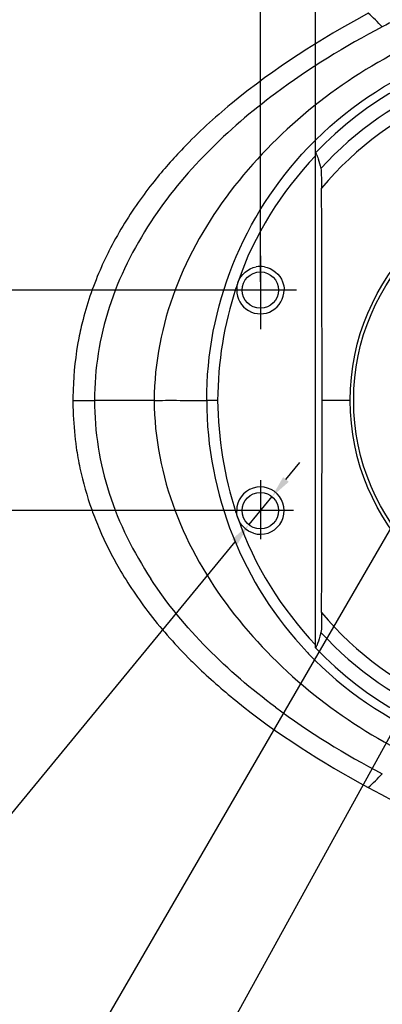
# Model space of a CAD drawing. Header units: millimetres. Extents: x 4086 to 8318, y 123 to 1549.
# Tile 45 of 56: x 6649 to 6666, y 1372 to 1417. Entities that reach past the tile are written whole.
import ezdxf

# ---------------------------------------------------------------- set-up
doc = ezdxf.new("R2010")
doc.units = ezdxf.units.MM
doc.styles.get("Standard").update_dxf_attribs({"font": 'SourceHanSansCN-Normal.ttf'})
doc.dimstyles.get("Standard").update_dxf_attribs({"dimscale": 6, "dimtxt": 5, "dimasz": 3, "dimexe": 0.18, "dimexo": 0.0625, "dimgap": 0.8, "dimtad": 1, "dimtoh": 1, "dimdec": 1, "dimlfac": 2, "dimzin": 0, "dimdsep": 46, "dimtxsty": 'Standard', "dimcen": 0.09, "dimclrd": 256, "dimclre": 256, "dimclrt": 256, "dimadec": 0, "dimazin": 2, "dimtfac": 1, "dimtdec": 1, "dimtofl": 0, "dimtmove": 0, "dimatfit": 3, "dimfxl": 1, "dimtolj": 1, "dimtzin": 0, "dimarcsym": 0})
doc.dimstyles.new('半径标注', dxfattribs={"dimtxt": 7, "dimasz": 3, "dimexe": 1.25, "dimexo": 0.625, "dimtad": 1, "dimtoh": 1, "dimlfac": 4, "dimdsep": 46, "dimtxsty": 'Standard', "dimcen": 2.5, "dimadec": 0, "dimazin": 0, "dimtfac": 1, "dimtmove": 0, "dimatfit": 3, "dimfxl": 1, "dimarcsym": 0})

# ---------------------------------------------------------------- blocks, each defined once
blk = doc.blocks.new('*D1006')
at = {"lineweight": -2}
for p, q in [((6632.712, 1410.763), (6632.712, 1416.763)), ((6659.727, 1404.763), (6631.632, 1404.763)), ((6659.727, 1394.763), (6631.632, 1394.763)), ((6632.712, 1388.763), (6632.712, 1382.763))]:
    blk.add_line(p, q, dxfattribs=at)
for points in [[(6631.712, 1410.763), (6633.712, 1410.763), (6632.712, 1404.763)], [(6633.712, 1388.763), (6631.712, 1388.763), (6632.712, 1394.763)]]:
    blk.add_solid(points)
at = {"layer": 'Defpoints', "color": 0}
for p in [(6660.102, 1404.763), (6632.712, 1394.763), (6660.102, 1394.763)]:
    blk.add_point(p, dxfattribs=at)
at = {"insert": (6624.804, 1399.318), "char_height": 30, "attachment_point": 5, "rotation": 90}
blk.add_mtext('\\A1;\\A1;{\\H0.2x;20}', dxfattribs=at)
blk = doc.blocks.new('*D1014')
at = {"lineweight": -2}
for p, q in [((6660.102, 1405.138), (6660.102, 1429.406)), ((6662.602, 1405.138), (6662.602, 1429.406)), ((6654.102, 1428.326), (6631.303, 1428.326)), ((6668.602, 1428.326), (6674.602, 1428.326))]:
    blk.add_line(p, q, dxfattribs=at)
for points in [[(6654.102, 1427.326), (6654.102, 1429.326), (6660.102, 1428.326)], [(6668.602, 1429.326), (6668.602, 1427.326), (6662.602, 1428.326)]]:
    blk.add_solid(points)
at = {"layer": 'Defpoints', "color": 0}
for p in [(6662.602, 1428.326), (6660.102, 1404.763), (6662.602, 1404.763)]:
    blk.add_point(p, dxfattribs=at)
at = {"insert": (6638.018, 1436.18), "char_height": 30, "attachment_point": 5}
blk.add_mtext('\\A1;\\A1;{\\H0.2x;5}', dxfattribs=at)
blk = doc.blocks.new('*D1015')
at = {"color": 0, "lineweight": -2}
for p, q in [((6661.261, 1396.173), (6661.895, 1396.946)), ((6660.626, 1395.4), (6659.578, 1394.126)), ((6658.943, 1393.353), (6637.636, 1367.423)), ((6612.563, 1367.423), (6637.636, 1367.423))]:
    blk.add_line(p, q, dxfattribs=at)
at = {"color": 0}
for points in [[(6661.132, 1396.279), (6661.389, 1396.067), (6660.626, 1395.4)], [(6659.072, 1393.247), (6658.815, 1393.459), (6659.578, 1394.126)]]:
    blk.add_solid(points, dxfattribs=at)
at = {"layer": 'Defpoints', "color": 0}
for p in [(6660.626, 1395.4), (6659.578, 1394.126)]:
    blk.add_point(p, dxfattribs=at)
at = {"color": 0, "insert": (6624.787, 1370.638), "char_height": 7, "attachment_point": 5}
blk.add_mtext('{\\H0.714286x;2-M4\\Fgdt.shx|c168;\\H1x;x\\fSource Han Sans CN Normal|b0|i0|c134|p34;\\H1x;8}', dxfattribs=at)
blk = doc.blocks.new('*D1017')
at = {"color": 0, "lineweight": -2}
for p, q in [((6678.571, 1407.429), (6680.017, 1410.057)), ((6677.124, 1404.8), (6671.579, 1394.726)), ((6670.133, 1392.097), (6635.099, 1328.443)), ((6621.419, 1328.443), (6635.099, 1328.443))]:
    blk.add_line(p, q, dxfattribs=at)
at = {"color": 0}
for points in [[(6678.133, 1407.67), (6679.009, 1407.188), (6677.124, 1404.8)], [(6670.571, 1391.856), (6669.695, 1392.338), (6671.579, 1394.726)]]:
    blk.add_solid(points, dxfattribs=at)
at = {"layer": 'Defpoints', "color": 0}
for p in [(6677.124, 1404.8), (6671.579, 1394.726)]:
    blk.add_point(p, dxfattribs=at)
at = {"color": 0, "insert": (6627.947, 1331.675), "char_height": 7, "attachment_point": 5}
blk.add_mtext('{\\H0.714286x;%%C23}', dxfattribs=at)
blk = doc.blocks.new('*D1018')
at = {"lineweight": -2}
for p, q in [((6674.352, 1400.138), (6674.352, 1470.786)), ((6701.352, 1418.638), (6701.352, 1470.786)), ((6680.352, 1469.706), (6695.352, 1469.706))]:
    blk.add_line(p, q, dxfattribs=at)
for points in [[(6680.352, 1470.706), (6680.352, 1468.706), (6674.352, 1469.706)], [(6695.352, 1468.706), (6695.352, 1470.706), (6701.352, 1469.706)]]:
    blk.add_solid(points)
at = {"layer": 'Defpoints', "color": 0}
for p in [(6701.352, 1469.706), (6701.352, 1418.263), (6674.352, 1399.763)]:
    blk.add_point(p, dxfattribs=at)
at = {"insert": (6687.852, 1477.56), "char_height": 30, "attachment_point": 5}
blk.add_mtext('\\A1;\\A1;{\\H0.2x;54}', dxfattribs=at)
blk = doc.blocks.new('*D1020')
at = {"color": 0, "lineweight": -2}
for p, q in [((6670.531, 1401.773), (6672.036, 1404.368)), ((6669.027, 1399.177), (6668.4, 1398.096)), ((6666.895, 1395.501), (6641.767, 1352.157)), ((6576.222, 1352.157), (6641.767, 1352.157))]:
    blk.add_line(p, q, dxfattribs=at)
at = {"color": 0}
for points in [[(6670.099, 1402.024), (6670.964, 1401.522), (6669.027, 1399.177)], [(6667.328, 1395.25), (6666.463, 1395.751), (6668.4, 1398.096)]]:
    blk.add_solid(points, dxfattribs=at)
at = {"layer": 'Defpoints', "color": 0}
for p in [(6669.027, 1399.177), (6668.4, 1398.096)]:
    blk.add_point(p, dxfattribs=at)
at = {"color": 0, "insert": (6608.682, 1356.028), "char_height": 7, "attachment_point": 5}
blk.add_mtext('{\\H0.714286x;2-M3贯通（机械挡块）}', dxfattribs=at)
blk = doc.blocks.new('*D1023')
at = {"lineweight": -2}
for p, q in [((6660.102, 1405.138), (6660.102, 1451.889)), ((6674.352, 1400.138), (6674.352, 1451.889)), ((6654.102, 1450.809), (6623.56, 1450.809)), ((6680.352, 1450.809), (6686.352, 1450.809))]:
    blk.add_line(p, q, dxfattribs=at)
for points in [[(6654.102, 1449.809), (6654.102, 1451.809), (6660.102, 1450.809)], [(6680.352, 1451.809), (6680.352, 1449.809), (6674.352, 1450.809)]]:
    blk.add_solid(points)
at = {"layer": 'Defpoints', "color": 0}
for p in [(6674.352, 1450.809), (6660.102, 1404.763), (6674.352, 1399.763)]:
    blk.add_point(p, dxfattribs=at)
at = {"insert": (6635.831, 1458.717), "char_height": 30, "attachment_point": 5}
blk.add_mtext('\\A1;\\A1;{\\H0.2x;28.5}', dxfattribs=at)

msp = doc.modelspace()

# ---------------------------------------------------------------- linework, layer by layer
at = {"color": 7, "linetype": 'Continuous'}
for p, q in [((6658.8301, 1413.2528), (6658.7721, 1413.2049)), ((6662.6019, 1388.5381), (6662.6019, 1410.988)), ((6651.602, 1399.7631), (6652.5803, 1399.763)), ((6655.2881, 1399.763), (6652.5803, 1399.7631)), ((6658.1631, 1399.7619), (6657.6678, 1399.7619)), ((6664.1752, 1399.763), (6662.8958, 1399.763))]:
    msp.add_line(p, q, dxfattribs=at)
for p, q in [((6660.1019, 1406.3227), (6660.1019, 1402.9913)), ((6661.7379, 1404.763), (6658.6958, 1404.763)), ((6660.1019, 1396.1474), (6660.1019, 1393.475)), ((6661.606, 1394.763), (6658.8174, 1394.763))]:
    msp.add_line(p, q)
for centre, radius in [((6674.3519, 1399.763), 10.1768), ((6674.3519, 1399.763), 10.0196), ((6660.1019, 1404.763), 0.825), ((6660.1019, 1394.763), 0.825)]:
    msp.add_circle(centre, radius, dxfattribs=at)
for centre, radius, start, end in [((6644.7949, 1396.1691), 29.2495, 44.58002, 46.3252), ((6705.5696, 1339.6594), 86.7782, 116.93325, 117.404313), ((6674.3519, 1399.763), 16.25, 223.69091, 136.30907), ((6674.3519, 1399.763), 15.593, 112.13974, 137.57145), ((6674.3519, 1399.763), 14.9812, 112.31313, 140.00829), ((6672.3403, 1396.0443), 21.8484, 136.05246, 141.33583), ((6674.4139, 1399.6517), 16.7803, 136.14583, 136.46138), ((6670.6608, 1397.4064), 19.686, 141.37746, 144.85865), ((5003.0264, 1400.8588), 1659.8697, 359.9621754, 0.2945217), ((6667.9026, 1399.1382), 16.425, 153.23128, 156.02527), ((6660.1018, 1404.7544), 1.0834, 80.46395, 100.39907), ((6674.8257, 1399.5254), 16.7037, 160.44037, 161.42134), ((6660.1019, 1404.763), 1.075, 180, 0.05293), ((6666.1608, 1399.8074), 14.5574, 165.61505, 169.01294), ((6666.3315, 1399.7865), 14.729, 169.05959, 178.21048), ((6667.0312, 1399.7573), 15.4292, 178.1834, 179.97883), ((6666.9602, 1399.7679), 15.3582, 180.01797, 182.52764), ((6674.2647, 1399.7647), 16.5969, 180.00978, 223.46871), ((5003.0264, 1398.6673), 1659.8697, 359.7054783, 0.0378246), ((6666.3596, 1399.7387), 14.7569, 182.51735, 188.22206), ((6666.113, 1399.7088), 14.5086, 188.24448, 192.02568), ((6666.2987, 1399.7546), 14.6997, 192.04935, 199.65086), ((6660.1019, 1394.763), 1.075, 252.84055, 179.93146), ((6667.0578, 1400.0265), 15.5061, 199.65386, 203.18264), ((6680.115, 1401.6271), 22.2337, 198.20622, 198.95988), ((6668.1016, 1400.4808), 16.6444, 203.20587, 210.09535), ((6669.1935, 1401.1099), 17.9046, 210.08483, 213.95109), ((6670.3438, 1401.8851), 19.2917, 213.9531, 217.81294), ((6674.3519, 1399.763), 14.9812, 219.99171, 247.6877), ((6674.3519, 1399.763), 15.593, 222.42855, 247.86035), ((6674.3329, 1399.8012), 16.6715, 223.39837, 223.74502), ((6661.6583, 1389.0804), 1.0901, 335.02616, 335.92663), ((6674.3003, 1405.357), 24.5611, 225.06754, 225.94139), ((6644.7136, 1403.4392), 29.3655, 313.67863, 315.41718)]:
    msp.add_arc(centre, radius, start, end, dxfattribs=at)
for points in [[(6664.9932, 1417.3245), (6662.8322, 1416.1443), (6660.7317, 1414.8169), (6658.8301, 1413.2528)], [(6665.6284, 1416.6996), (6663.9421, 1415.8173), (6662.3107, 1414.8144), (6660.784, 1413.678)], [(6660.784, 1413.678), (6658.6163, 1412.0608), (6656.607, 1410.1228), (6655.1352, 1407.8538)], [(6658.7721, 1413.2049), (6658.0158, 1412.5796), (6657.2902, 1411.9143), (6656.61, 1411.2071)], [(6662.6019, 1410.8571), (6661.0592, 1409.2263), (6659.7919, 1407.2446), (6659.0845, 1405.1142)], [(6654.5629, 1408.7376), (6654.0701, 1408.037), (6653.6236, 1407.3006), (6653.2378, 1406.5358)], [(6652.8947, 1405.8122), (6652.5521, 1405.0416), (6652.2693, 1404.2409), (6652.0598, 1403.424)], [(6659.0845, 1405.1142), (6659.2034, 1405.4551), (6659.5511, 1405.7544), (6659.9062, 1405.8201)], [(6660.2813, 1405.8229), (6660.6361, 1405.7628), (6660.9877, 1405.4705), (6661.1114, 1405.1326)], [(6658.9925, 1404.8473), (6658.4453, 1403.2193), (6658.176, 1401.4794), (6658.1631, 1399.7619)], [(6659.0509, 1405.0064), (6659.0317, 1404.9312), (6659.0267, 1404.846), (6659.0542, 1404.7734)], [(6661.1114, 1405.1326), (6661.1543, 1405.0154), (6661.177, 1404.8888), (6661.177, 1404.764)], [(6658.1631, 1399.7619), (6658.1813, 1398.0457), (6658.4582, 1396.3109), (6658.9944, 1394.6804)], [(6659.0509, 1394.5187), (6659.0315, 1394.5947), (6659.0265, 1394.6806), (6659.054, 1394.7542)], [(6659.0876, 1394.4032), (6659.8001, 1392.2777), (6661.0709, 1390.3067), (6662.6019, 1388.6692)], [(6659.7836, 1393.7362), (6659.4767, 1393.8313), (6659.195, 1394.1003), (6659.0876, 1394.4032)], [(6660.7841, 1385.8481), (6658.6166, 1387.4651), (6656.6074, 1389.4028), (6655.1357, 1391.6715)], [(6655.103, 1390.0577), (6655.6729, 1389.3226), (6656.295, 1388.6262), (6656.9535, 1387.9692)], [(6660.784, 1385.8481), (6662.3109, 1384.7118), (6663.9424, 1383.7087), (6665.6288, 1382.8263)]]:
    msp.add_open_spline(points, degree=3, dxfattribs=at)
for points, knots in [([(6662.3135, 1411.2776), (6663.904, 1412.9329), (6667.8194, 1415.6127), (6672.4799, 1416.4614), (6674.7756, 1416.4228)], [0, 0, 0, 0, 0.49996, 1, 1, 1, 1]), ([(6666.5523, 1415.6886), (6665.0329, 1414.9288), (6662.1626, 1413.0452), (6658.5701, 1409.3632), (6655.9778, 1404.8907), (6655.2891, 1401.4644), (6655.2881, 1399.763)], [0, 0, 0, 0, 0.24966, 0.4996762, 0.7499625, 1, 1, 1, 1]), ([(6657.6678, 1399.7619), (6657.6676, 1401.8552), (6658.4736, 1406.0816), (6660.808, 1409.6936), (6662.2497, 1411.2107)], [0, 0, 0, 0, 0.5000503, 1, 1, 1, 1]), ([(6662.6019, 1410.988), (6662.6099, 1410.9758), (6662.6256, 1410.9489), (6662.6394, 1410.921), (6662.6464, 1410.906)], [0, 0, 0, 0, 0.4680943, 1, 1, 1, 1]), ([(6662.6464, 1410.906), (6662.652, 1410.894), (6662.663, 1410.8691), (6662.6733, 1410.8438), (6662.6785, 1410.8307)], [0, 0, 0, 0, 0.4824916, 1, 1, 1, 1]), ([(6662.6785, 1410.8307), (6662.6933, 1410.793), (6662.757, 1410.6133), (6662.8059, 1410.4288), (6662.8424, 1410.2832)], [0, 0, 0, 0, 0.2122684, 1, 1, 1, 1]), ([(6662.8424, 1410.2832), (6662.8529, 1410.2416), (6662.8631, 1409.9416), (6662.8728, 1409.646), (6662.8742, 1409.3911)], [0, 0, 0, 0, 0.1439034, 1, 1, 1, 1]), ([(6655.1352, 1407.8538), (6654.3435, 1406.6521), (6653.0395, 1404.0625), (6652.5803, 1401.1836), (6652.5803, 1399.7631)], [0, 0, 0, 0, 0.5032381, 1, 1, 1, 1]), ([(6659.0859, 1405.1176), (6659.0795, 1405.0993), (6659.0669, 1405.0625), (6659.0558, 1405.0253), (6659.0509, 1405.0064)], [0, 0, 0, 0, 0.4990897, 1, 1, 1, 1]), ([(6652.5803, 1399.763), (6652.5803, 1398.3425), (6653.0395, 1395.4636), (6654.3436, 1392.874), (6655.1353, 1391.6723)], [0, 0, 0, 0, 0.4967619, 1, 1, 1, 1]), ([(6655.288, 1399.763), (6655.6248, 1399.7638), (6656.418, 1399.7655), (6657.2113, 1399.7612), (6657.6678, 1399.7619)], [0, 0, 0, 0, 0.4244614, 1, 1, 1, 1]), ([(6655.2881, 1399.7631), (6655.2891, 1398.0617), (6655.9778, 1394.6354), (6658.5701, 1390.1629), (6662.1626, 1386.4809), (6665.0329, 1384.5973), (6666.5523, 1383.8375)], [0, 0, 0, 0, 0.2500372, 0.5003236, 0.750339, 1, 1, 1, 1]), ([(6659.0876, 1394.4032), (6659.0808, 1394.4222), (6659.0675, 1394.4603), (6659.0559, 1394.499), (6659.0509, 1394.5187)], [0, 0, 0, 0, 0.499089, 1, 1, 1, 1]), ([(6662.8742, 1390.1349), (6662.8737, 1390.0415), (6662.8639, 1389.7452), (6662.8921, 1389.4409), (6662.8424, 1389.2429)], [0, 0, 0, 0, 0.3141241, 1, 1, 1, 1]), ([(6662.8424, 1389.2429), (6662.8273, 1389.1828), (6662.7735, 1388.9779), (6662.7148, 1388.7728), (6662.6535, 1388.6357)], [0, 0, 0, 0, 0.2922424, 1, 1, 1, 1]), ([(6662.289, 1388.2737), (6663.8743, 1386.6174), (6667.779, 1383.9306), (6672.4331, 1383.0709), (6674.7276, 1383.1028)], [0, 0, 0, 0, 0.4997759, 1, 1, 1, 1]), ([(6662.6464, 1388.6202), (6662.6394, 1388.6051), (6662.6256, 1388.5772), (6662.6099, 1388.5503), (6662.6019, 1388.5381)], [0, 0, 0, 0, 0.5319114, 1, 1, 1, 1]), ([(6657.2207, 1387.7067), (6657.7841, 1387.1615), (6660.1759, 1385.058), (6662.8898, 1383.3503), (6664.9935, 1382.2015)], [0, 0, 0, 0, 0.2464684, 1, 1, 1, 1]), ([(6664.9936, 1382.2017), (6670.9743, 1378.9369), (6685.3438, 1374.2913), (6709.1114, 1370.561), (6730.93, 1369.009), (6748.9147, 1369.3813), (6757.7002, 1370.4384), (6761.8526, 1371.3215)], [0, 0, 0, 0, 0.2072392, 0.4531528, 0.7318985, 0.8708819, 1, 1, 1, 1])]:
    msp.add_open_spline(points, degree=3, knots=knots, dxfattribs=at)

# ---------------------------------------------------------------- dimensions: what is measured, and where the dimension line sits
for base, p1, p2, text, picture, middle in [((6701.3519, 1469.7059), (6674.3519, 1399.763), (6701.3519, 1418.263), '\\A1;{\\H0.2x;54}', '*D1018', (6687.8519, 1469.7059)), ((6674.3519, 1450.8085), (6660.1019, 1404.763), (6674.3519, 1399.763), '\\A1;{\\H0.2x;<>}', '*D1023', (6635.8309, 1450.8085)), ((6662.6019, 1428.3256), (6660.1019, 1404.763), (6662.6019, 1404.763), '\\A1;{\\H0.2x;5}', '*D1014', (6638.0184, 1428.3256))]:
    dim = msp.add_linear_dim(base=base, p1=p1, p2=p2, text=text, dimstyle='Standard', override={"dimasz": 1, "dimtxsty": 'Standard'})
    dim.commit()
    dim.dimension.update_dxf_attribs({"geometry": picture, "text_midpoint": middle, "dimtype": 160})
dim = msp.add_linear_dim(base=(6632.7116, 1394.763), p1=(6660.1019, 1404.763), p2=(6660.1019, 1394.763), angle=90, text='\\A1;{\\H0.2x;20}', dimstyle='Standard', override={"dimasz": 1, "dimtxsty": 'Standard'})
dim.commit()
dim.dimension.update_dxf_attribs({"geometry": '*D1006', "text_midpoint": (6632.7116, 1399.3184), "dimtype": 160})
for p1, p2, text, override, picture, middle in [((6677.1244, 1404.8005), (6671.5794, 1394.7256), '{\\H0.714286x;%%C23}', {"dimtxsty": 'Standard'}, '*D1017', (6627.9467, 1328.4431)), ((6669.0268, 1399.1774), (6668.3998, 1398.096), '{\\H0.714286x;2-M3贯通（机械挡块）}', {"dimtxsty": 'Standard'}, '*D1020', (6608.6821, 1352.157)), ((6660.6257, 1395.4005), (6659.5782, 1394.1256), '{\\H0.714286x;2-M4\\Fgdt.shx|c168;\\H1x;x\\fSource Han Sans CN Normal|b0|i0|c134|p34;\\H1x;8}', {"dimasz": 1, "dimtxsty": 'Standard'}, '*D1015', (6624.7872, 1367.4232))]:
    dim = msp.add_diameter_dim_2p(p1=p1, p2=p2, text=text, dimstyle='半径标注', override=override)
    dim.commit()
    dim.dimension.update_dxf_attribs({"geometry": picture, "text_midpoint": middle, "dimtype": 163})

doc.saveas('drawing.dxf')
